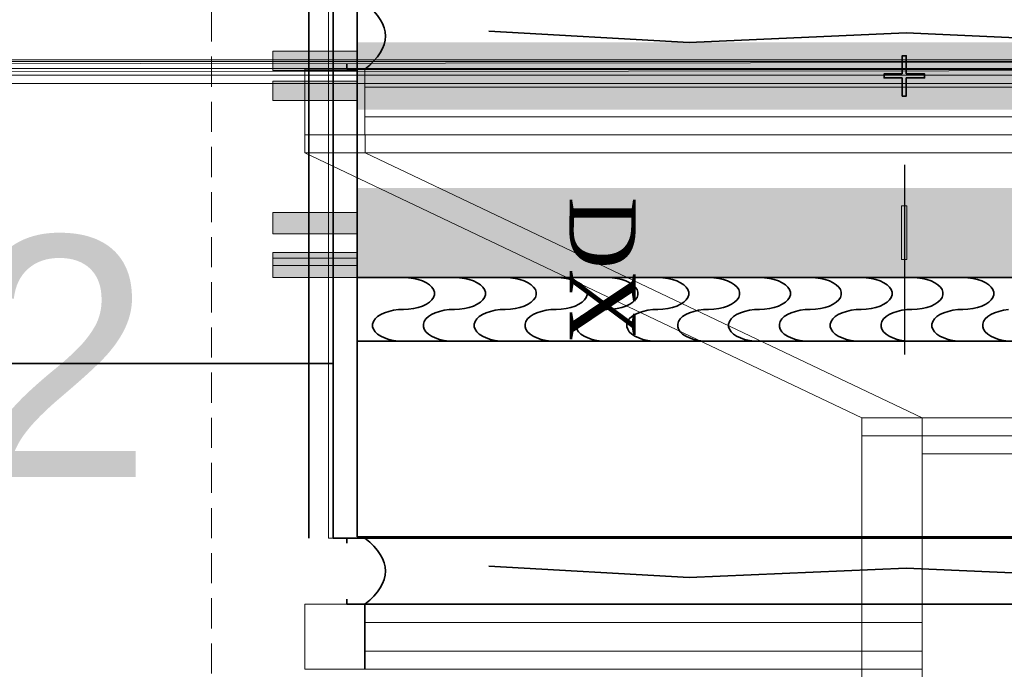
# Model space of a CAD drawing. Header units: millimetres. Extents: x 42175 to 97175, y 10092 to 468192.
# Tile 5 of 256: x 60992 to 62626, y 24222 to 25301. Entities that reach past the tile are written whole.
import ezdxf

# ---------------------------------------------------------------- set-up
doc = ezdxf.new("R2010")
doc.units = ezdxf.units.MM
doc.header["$XCLIPFRAME"] = 2
doc.linetypes.add('DASHED', pattern=[0.75, 0.5, -0.25])
doc.linetypes.add('Dashed2cust', pattern=[50, 25, -25])
for name, color, linetype in [('FLUID-N2', 8, 'Continuous'), ('FLUID-N2-INS', 8, 'Continuous'), ('FLUID-W2', 8, 'Continuous'), ('FLUID-W2-150-ARRDU', 8, 'Continuous'), ('FLUID-W2-INS', 8, 'Continuous'), ('Konstrukcja - Dach', 8, 'Continuous'), ('Konstrukcja - Siatka mod', 8, 'Continuous'), ('kontury', 8, 'Continuous'), ('niebieska', 8, 'Continuous')]:
    doc.layers.add(name, color=color, linetype=linetype)
doc.styles.add('STYL_AUTOMATYCZNY_1', font='ARIALN.TTF')
doc.styles.add('STYL_AUTOMATYCZNY_12', font='ARIALN.TTF')
picture_1 = doc.add_image_def('image1.bmp', size_in_pixel=(951, 911))

msp = doc.modelspace()

# ---------------------------------------------------------------- hatches: boundary and pattern name
at = {"linetype": 'Continuous', "lineweight": 18, "ltscale": 100}
for color, points in [(8, [(62426.7, 25211.1), (62426.7, 25204.5), (62457, 25204.5), (62457, 25174.2), (62463.6, 25174.2), (62463.6, 25204.5), (62493.9, 25204.5), (62493.9, 25211.1), (62463.6, 25211.1), (62463.6, 25241.4), (62457, 25241.4), (62457, 25211.1)]), (256, [(62464.7, 24992), (62455.8, 24992), (62455.8, 24902.6), (62464.7, 24902.6)])]:
    msp.add_hatch(color=color, dxfattribs=at).paths.add_polyline_path(points)
at = {"layer": 'kontury', "linetype": 'Continuous', "lineweight": 13, "ltscale": 100}
for points in [[(61551.8, 25248.8), (61411.8, 25248.8), (61411.8, 25216.8), (61551.8, 25216.8)], [(61551.8, 25198.8), (61411.8, 25198.8), (61411.8, 25166.8), (61551.8, 25166.8)], [(61551.8, 24980.6), (61411.8, 24980.6), (61411.8, 24945.6), (61551.8, 24945.6)], [(61551.8, 24914.6), (61411.8, 24914.6), (61411.8, 24892.6), (61551.8, 24892.6)], [(61551.8, 24904.8), (61411.8, 24904.8), (61411.8, 24872.8), (61551.8, 24872.8)]]:
    msp.add_hatch(color=8, dxfattribs=at).paths.add_polyline_path(points)
at = {"layer": 'niebieska', "linetype": 'Continuous', "lineweight": 18, "ltscale": 100}
msp.add_hatch(color=8, dxfattribs=at).paths.add_polyline_path([(63368.8, 25263.8), (61551.8, 25263.8), (61551.8, 25151.8), (63368.8, 25151.8)])
at = {"layer": 'niebieska', "linetype": 'Continuous', "lineweight": 0, "ltscale": 100}
msp.add_hatch(color=8, dxfattribs=at).paths.add_polyline_path([(63368.8, 25021.8), (61551.8, 25021.8), (61551.8, 24872.8), (63368.8, 24872.8)])

# ---------------------------------------------------------------- linework, layer by layer
at = {"color": 8, "linetype": 'Dashed2cust', "lineweight": 35, "ltscale": 100}
msp.add_line((61471.8, 26407.8), (61471.8, 24439.8), dxfattribs=at)
at = {"color": 8, "linetype": 'Continuous', "lineweight": 35, "ltscale": 100}
for p, q in [((61511.8, 25328.8), (61511.8, 24439.8)), ((61551.8, 25328.8), (61551.8, 24441.8)), ((59955.9, 24729.8), (61511.8, 24729.8)), ((61551.8, 24441.8), (63368.8, 24441.8)), ((61564.8, 24439.8), (61564.8, 24441.8)), ((61551.8, 24439.8), (61511.8, 24439.8)), ((61551.8, 24439.8), (63368.8, 24439.8))]:
    msp.add_line(p, q, dxfattribs=at)
at = {"color": 8, "linetype": 'Continuous', "lineweight": 35, "ltscale": 100, "flags": 128}
for points in [[(61511.8, 26407.8), (63368.8, 26407.8), (63368.8, 24439.8), (61511.8, 24439.8)], [(61551.8, 24872.8), (61551.8, 24766.8), (63368.8, 24766.8), (63368.8, 24872.8)]]:
    msp.add_lwpolyline(points, close=True, dxfattribs=at)
for points in [[(63151.4, 25275.9), (62841, 25262.3), (62463.1, 25279.1), (62103.2, 25263.4), (61770.2, 25282.2)], [(62463.6, 25211.1), (62463.6, 25241.4), (62457, 25241.4), (62457, 25211.1)], [(61534.8, 25227.4), (61534.8, 25218.8), (63385.8, 25218.8), (63385.8, 25227.4)], [(62457, 25211.1), (62426.7, 25211.1), (62426.7, 25204.5), (62457, 25204.5)], [(62463.6, 25204.5), (62493.9, 25204.5), (62493.9, 25211.1), (62463.6, 25211.1)], [(62457, 25204.5), (62457, 25174.2), (62463.6, 25174.2), (62463.6, 25204.5)], [(61628.9, 24872.8), (61637.3, 24872.4), (61645.6, 24871.4), (61653.4, 24869.6), (61660.5, 24867.2), (61666.8, 24864.2), (61672, 24860.8), (61676.1, 24856.9), (61678.8, 24852.8), (61680.2, 24848.5), (61680.2, 24844.1), (61678.8, 24839.8), (61676.1, 24835.7), (61672, 24831.8), (61666.8, 24828.4), (61660.5, 24825.4), (61653.4, 24823), (61645.6, 24821.2), (61637.3, 24820.2), (61628.9, 24819.8), (61620.4, 24819.4), (61612.1, 24818.4), (61604.3, 24816.6), (61597.2, 24814.2), (61590.9, 24811.2), (61585.7, 24807.8), (61581.6, 24803.9), (61578.9, 24799.8), (61577.5, 24795.5), (61577.5, 24791.1), (61578.9, 24786.8), (61581.6, 24782.7), (61585.7, 24778.8), (61590.9, 24775.4), (61597.2, 24772.4), (61604.3, 24770), (61612.1, 24768.2), (61620.4, 24767.2), (61628.9, 24766.8)], [(61713.3, 24872.8), (61721.8, 24872.4), (61730, 24871.4), (61737.8, 24869.6), (61744.9, 24867.2), (61751.2, 24864.2), (61756.4, 24860.8), (61760.5, 24856.9), (61763.3, 24852.8), (61764.7, 24848.5), (61764.7, 24844.1), (61763.3, 24839.8), (61760.5, 24835.7), (61756.4, 24831.8), (61751.2, 24828.4), (61744.9, 24825.4), (61737.8, 24823), (61730, 24821.2), (61721.8, 24820.2), (61713.3, 24819.8), (61704.8, 24819.4), (61696.5, 24818.4), (61688.7, 24816.6), (61681.6, 24814.2), (61675.3, 24811.2), (61670.1, 24807.8), (61666.1, 24803.9), (61663.3, 24799.8), (61661.9, 24795.5), (61661.9, 24791.1), (61663.3, 24786.8), (61666.1, 24782.7), (61670.1, 24778.8), (61675.3, 24775.4), (61681.6, 24772.4), (61688.7, 24770), (61696.5, 24768.2), (61704.8, 24767.2), (61713.3, 24766.8)], [(61797.7, 24872.8), (61806.2, 24872.4), (61814.4, 24871.4), (61822.2, 24869.6), (61829.4, 24867.2), (61835.6, 24864.2), (61840.9, 24860.8), (61844.9, 24856.9), (61847.7, 24852.8), (61849.1, 24848.5), (61849.1, 24844.1), (61847.7, 24839.8), (61844.9, 24835.7), (61840.9, 24831.8), (61835.6, 24828.4), (61829.4, 24825.4), (61822.2, 24823), (61814.4, 24821.2), (61806.2, 24820.2), (61797.7, 24819.8), (61789.2, 24819.4), (61780.9, 24818.4), (61773.2, 24816.6), (61766, 24814.2), (61759.8, 24811.2), (61754.5, 24807.8), (61750.5, 24803.9), (61747.7, 24799.8), (61746.3, 24795.5), (61746.3, 24791.1), (61747.7, 24786.8), (61750.5, 24782.7), (61754.5, 24778.8), (61759.8, 24775.4), (61766, 24772.4), (61773.2, 24770), (61780.9, 24768.2), (61789.2, 24767.2), (61797.7, 24766.8)], [(61882.1, 24872.8), (61890.6, 24872.4), (61898.8, 24871.4), (61906.6, 24869.6), (61913.8, 24867.2), (61920, 24864.2), (61925.3, 24860.8), (61929.3, 24856.9), (61932.1, 24852.8), (61933.5, 24848.5), (61933.5, 24844.1), (61932.1, 24839.8), (61929.3, 24835.7), (61925.3, 24831.8), (61920, 24828.4), (61913.8, 24825.4), (61906.6, 24823), (61898.8, 24821.2), (61890.6, 24820.2), (61882.1, 24819.8), (61873.6, 24819.4), (61865.4, 24818.4), (61857.6, 24816.6), (61850.4, 24814.2), (61844.2, 24811.2), (61838.9, 24807.8), (61834.9, 24803.9), (61832.1, 24799.8), (61830.7, 24795.5), (61830.7, 24791.1), (61832.1, 24786.8), (61834.9, 24782.7), (61838.9, 24778.8), (61844.2, 24775.4), (61850.4, 24772.4), (61857.6, 24770), (61865.4, 24768.2), (61873.6, 24767.2), (61882.1, 24766.8)], [(61966.5, 24872.8), (61975, 24872.4), (61983.3, 24871.4), (61991.1, 24869.6), (61998.2, 24867.2), (62004.5, 24864.2), (62009.7, 24860.8), (62013.7, 24856.9), (62016.5, 24852.8), (62017.9, 24848.5), (62017.9, 24844.1), (62016.5, 24839.8), (62013.7, 24835.7), (62009.7, 24831.8), (62004.5, 24828.4), (61998.2, 24825.4), (61991.1, 24823), (61983.3, 24821.2), (61975, 24820.2), (61966.5, 24819.8), (61958, 24819.4), (61949.8, 24818.4), (61942, 24816.6), (61934.9, 24814.2), (61928.6, 24811.2), (61923.4, 24807.8), (61919.3, 24803.9), (61916.5, 24799.8), (61915.1, 24795.5), (61915.1, 24791.1), (61916.5, 24786.8), (61919.3, 24782.7), (61923.4, 24778.8), (61928.6, 24775.4), (61934.9, 24772.4), (61942, 24770), (61949.8, 24768.2), (61958, 24767.2), (61966.5, 24766.8)], [(62050.9, 24872.8), (62059.4, 24872.4), (62067.7, 24871.4), (62075.5, 24869.6), (62082.6, 24867.2), (62088.9, 24864.2), (62094.1, 24860.8), (62098.2, 24856.9), (62100.9, 24852.8), (62102.3, 24848.5), (62102.3, 24844.1), (62100.9, 24839.8), (62098.2, 24835.7), (62094.1, 24831.8), (62088.9, 24828.4), (62082.6, 24825.4), (62075.5, 24823), (62067.7, 24821.2), (62059.4, 24820.2), (62050.9, 24819.8), (62042.5, 24819.4), (62034.2, 24818.4), (62026.4, 24816.6), (62019.3, 24814.2), (62013, 24811.2), (62007.8, 24807.8), (62003.7, 24803.9), (62001, 24799.8), (61999.6, 24795.5), (61999.6, 24791.1), (62001, 24786.8), (62003.7, 24782.7), (62007.8, 24778.8), (62013, 24775.4), (62019.3, 24772.4), (62026.4, 24770), (62034.2, 24768.2), (62042.5, 24767.2), (62050.9, 24766.8)], [(62135.4, 24872.8), (62143.8, 24872.4), (62152.1, 24871.4), (62159.9, 24869.6), (62167, 24867.2), (62173.3, 24864.2), (62178.5, 24860.8), (62182.6, 24856.9), (62185.3, 24852.8), (62186.7, 24848.5), (62186.7, 24844.1), (62185.3, 24839.8), (62182.6, 24835.7), (62178.5, 24831.8), (62173.3, 24828.4), (62167, 24825.4), (62159.9, 24823), (62152.1, 24821.2), (62143.8, 24820.2), (62135.4, 24819.8), (62126.9, 24819.4), (62118.6, 24818.4), (62110.8, 24816.6), (62103.7, 24814.2), (62097.4, 24811.2), (62092.2, 24807.8), (62088.1, 24803.9), (62085.4, 24799.8), (62084, 24795.5), (62084, 24791.1), (62085.4, 24786.8), (62088.1, 24782.7), (62092.2, 24778.8), (62097.4, 24775.4), (62103.7, 24772.4), (62110.8, 24770), (62118.6, 24768.2), (62126.9, 24767.2), (62135.4, 24766.8)], [(62219.8, 24872.8), (62228.3, 24872.4), (62236.5, 24871.4), (62244.3, 24869.6), (62251.4, 24867.2), (62257.7, 24864.2), (62262.9, 24860.8), (62267, 24856.9), (62269.8, 24852.8), (62271.2, 24848.5), (62271.2, 24844.1), (62269.8, 24839.8), (62267, 24835.7), (62262.9, 24831.8), (62257.7, 24828.4), (62251.4, 24825.4), (62244.3, 24823), (62236.5, 24821.2), (62228.3, 24820.2), (62219.8, 24819.8), (62211.3, 24819.4), (62203, 24818.4), (62195.2, 24816.6), (62188.1, 24814.2), (62181.8, 24811.2), (62176.6, 24807.8), (62172.6, 24803.9), (62169.8, 24799.8), (62168.4, 24795.5), (62168.4, 24791.1), (62169.8, 24786.8), (62172.6, 24782.7), (62176.6, 24778.8), (62181.8, 24775.4), (62188.1, 24772.4), (62195.2, 24770), (62203, 24768.2), (62211.3, 24767.2), (62219.8, 24766.8)], [(62304.2, 24872.8), (62312.7, 24872.4), (62320.9, 24871.4), (62328.7, 24869.6), (62335.9, 24867.2), (62342.1, 24864.2), (62347.4, 24860.8), (62351.4, 24856.9), (62354.2, 24852.8), (62355.6, 24848.5), (62355.6, 24844.1), (62354.2, 24839.8), (62351.4, 24835.7), (62347.4, 24831.8), (62342.1, 24828.4), (62335.9, 24825.4), (62328.7, 24823), (62320.9, 24821.2), (62312.7, 24820.2), (62304.2, 24819.8), (62295.7, 24819.4), (62287.5, 24818.4), (62279.7, 24816.6), (62272.5, 24814.2), (62266.3, 24811.2), (62261, 24807.8), (62257, 24803.9), (62254.2, 24799.8), (62252.8, 24795.5), (62252.8, 24791.1), (62254.2, 24786.8), (62257, 24782.7), (62261, 24778.8), (62266.3, 24775.4), (62272.5, 24772.4), (62279.7, 24770), (62287.5, 24768.2), (62295.7, 24767.2), (62304.2, 24766.8)], [(62388.6, 24872.8), (62397.1, 24872.4), (62405.4, 24871.4), (62413.2, 24869.6), (62420.3, 24867.2), (62426.5, 24864.2), (62431.8, 24860.8), (62435.8, 24856.9), (62438.6, 24852.8), (62440, 24848.5), (62440, 24844.1), (62438.6, 24839.8), (62435.8, 24835.7), (62431.8, 24831.8), (62426.5, 24828.4), (62420.3, 24825.4), (62413.2, 24823), (62405.4, 24821.2), (62397.1, 24820.2), (62388.6, 24819.8), (62380.1, 24819.4), (62371.9, 24818.4), (62364.1, 24816.6), (62356.9, 24814.2), (62350.7, 24811.2), (62345.4, 24807.8), (62341.4, 24803.9), (62338.6, 24799.8), (62337.2, 24795.5), (62337.2, 24791.1), (62338.6, 24786.8), (62341.4, 24782.7), (62345.4, 24778.8), (62350.7, 24775.4), (62356.9, 24772.4), (62364.1, 24770), (62371.9, 24768.2), (62380.1, 24767.2), (62388.6, 24766.8)], [(62473, 24872.8), (62481.5, 24872.4), (62489.8, 24871.4), (62497.6, 24869.6), (62504.7, 24867.2), (62511, 24864.2), (62516.2, 24860.8), (62520.2, 24856.9), (62523, 24852.8), (62524.4, 24848.5), (62524.4, 24844.1), (62523, 24839.8), (62520.2, 24835.7), (62516.2, 24831.8), (62511, 24828.4), (62504.7, 24825.4), (62497.6, 24823), (62489.8, 24821.2), (62481.5, 24820.2), (62473, 24819.8), (62464.5, 24819.4), (62456.3, 24818.4), (62448.5, 24816.6), (62441.4, 24814.2), (62435.1, 24811.2), (62429.9, 24807.8), (62425.8, 24803.9), (62423, 24799.8), (62421.6, 24795.5), (62421.6, 24791.1), (62423, 24786.8), (62425.8, 24782.7), (62429.9, 24778.8), (62435.1, 24775.4), (62441.4, 24772.4), (62448.5, 24770), (62456.3, 24768.2), (62464.5, 24767.2), (62473, 24766.8)], [(62557.4, 24872.8), (62565.9, 24872.4), (62574.2, 24871.4), (62582, 24869.6), (62589.1, 24867.2), (62595.4, 24864.2), (62600.6, 24860.8), (62604.7, 24856.9), (62607.4, 24852.8), (62608.8, 24848.5), (62608.8, 24844.1), (62607.4, 24839.8), (62604.7, 24835.7), (62600.6, 24831.8), (62595.4, 24828.4), (62589.1, 24825.4), (62582, 24823), (62574.2, 24821.2), (62565.9, 24820.2), (62557.4, 24819.8), (62549, 24819.4), (62540.7, 24818.4), (62532.9, 24816.6), (62525.8, 24814.2), (62519.5, 24811.2), (62514.3, 24807.8), (62510.2, 24803.9), (62507.5, 24799.8), (62506.1, 24795.5), (62506.1, 24791.1), (62507.5, 24786.8), (62510.2, 24782.7), (62514.3, 24778.8), (62519.5, 24775.4), (62525.8, 24772.4), (62532.9, 24770), (62540.7, 24768.2), (62549, 24767.2), (62557.4, 24766.8)], [(62633.4, 24819.4), (62625.1, 24818.4), (62617.3, 24816.6), (62610.2, 24814.2), (62603.9, 24811.2), (62598.7, 24807.8), (62594.6, 24803.9), (62591.9, 24799.8), (62590.5, 24795.5), (62590.5, 24791.1), (62591.9, 24786.8), (62594.6, 24782.7), (62598.7, 24778.8), (62603.9, 24775.4), (62610.2, 24772.4), (62617.3, 24770), (62625.1, 24768.2), (62633.4, 24767.2)], [(61534.8, 24431.2), (61534.8, 24439.8), (63385.8, 24439.8), (63385.8, 24431.2)], [(63151.4, 24386.9), (62841, 24373.3), (62463.1, 24390.1), (62103.2, 24374.4), (61770.2, 24393.2)], [(61534.8, 24338.4), (61534.8, 24329.8), (63385.8, 24329.8), (63385.8, 24338.4)]]:
    msp.add_lwpolyline(points, dxfattribs=at)
at = {"color": 8, "linetype": 'Continuous', "lineweight": 13, "ltscale": 100, "flags": 128}
for points in [[(62426.7, 25211.1), (62457, 25211.1), (62457, 25241.4), (62463.6, 25241.4), (62463.6, 25211.1), (62493.9, 25211.1), (62493.9, 25204.5), (62463.6, 25204.5), (62463.6, 25174.2), (62457, 25174.2), (62457, 25204.5), (62426.7, 25204.5)], [(62464.7, 24992), (62455.8, 24992), (62455.8, 24902.6), (62464.7, 24902.6)]]:
    msp.add_lwpolyline(points, close=True, dxfattribs=at)
at = {"color": 8, "linetype": 'Continuous', "lineweight": 35, "ltscale": 100}
for centre in [(60765.6, 25273.9), (60765.6, 24384.9)]:
    msp.add_ellipse(centre, major_axis=(833.2, 0), ratio=0.23272, start_param=5.996277, end_param=6.570093, dxfattribs=at)
at = {"layer": 'FLUID-N2', "color": 8, "linetype": 'Continuous', "lineweight": 35, "ltscale": 100}
msp.add_line((61564.8, 24329.8), (61564.8, 24221.8), dxfattribs=at)
at = {"layer": 'FLUID-N2', "color": 8, "linetype": 'Continuous', "lineweight": 18, "ltscale": 100}
for p, q in [((62490, 24329.8), (62390, 24329.8)), ((62490, 24299.8), (61564.8, 24299.8)), ((62490, 24251.8), (61564.8, 24251.8)), ((62490, 24221.8), (62390, 24221.8))]:
    msp.add_line(p, q, dxfattribs=at)
at = {"layer": 'FLUID-N2-INS', "color": 8, "linetype": 'Continuous', "lineweight": 13, "ltscale": 100}
for p, q in [((61464.8, 24329.8), (61464.8, 24221.8)), ((62390, 24329.8), (61464.8, 24329.8)), ((61464.8, 24221.8), (62390, 24221.8))]:
    msp.add_line(p, q, dxfattribs=at)
at = {"layer": 'FLUID-W2', "color": 8, "linetype": 'Continuous', "lineweight": 0, "ltscale": 100}
for p, q in [((61564.8, 25218.8), (61564.8, 25109.8)), ((61565, 25109.9), (61565, 25079.9)), ((61565, 25079.9), (62490, 24639.9)), ((62490, 24639.9), (62490, 24609.9)), ((62490, 24609.9), (62490, 23671.9))]:
    msp.add_line(p, q, dxfattribs=at)
at = {"layer": 'FLUID-W2', "color": 8, "linetype": 'Continuous', "lineweight": 18, "ltscale": 100}
for p, q in [((63355.8, 25188.8), (61564.8, 25188.8)), ((63355.8, 25139.8), (61564.8, 25139.8)), ((63290, 24579.9), (62490, 24579.9))]:
    msp.add_line(p, q, dxfattribs=at)
at = {"layer": 'FLUID-W2-150-ARRDU', "color": 8, "linetype": 'Continuous', "lineweight": 25, "ltscale": 100, "flags": 128}
msp.add_lwpolyline([(62460.5, 25059.9), (62460.5, 24744.9)], dxfattribs=at)
at = {"layer": 'FLUID-W2-INS', "color": 8, "linetype": 'Continuous', "lineweight": 13, "ltscale": 100}
for p, q in [((61464.8, 25218.8), (61464.8, 25109.8)), ((63455.8, 25218.8), (61464.8, 25218.8)), ((61464.8, 25109.8), (63455.8, 25109.8)), ((63456, 25109.9), (61465, 25109.9)), ((61465, 25109.9), (61465, 25079.9)), ((61465, 25079.9), (63456, 25079.9)), ((61465, 25079.9), (62390, 24639.9)), ((63390, 24639.9), (62390, 24639.9)), ((62390, 24639.9), (62390, 24609.9)), ((62390, 24609.9), (63390, 24609.9)), ((62390, 24609.9), (62390, 23671.9)), ((63390, 24609.9), (62390, 24609.9))]:
    msp.add_line(p, q, dxfattribs=at)
at = {"layer": 'Konstrukcja - Dach', "color": 8, "linetype": 'Continuous', "lineweight": 13, "ltscale": 100, "flags": 128}
for points in [[(55620, 25234.7), (66256.8, 25234.7)], [(55620, 25222.5), (66256.8, 25233.8)], [(55620.3, 25222.5), (66257.1, 25233.8)], [(55620.3, 25231.5), (66257.1, 25231.5)], [(55620, 25208.9), (66256.8, 25220.2)], [(55620, 25220.2), (66256.8, 25220.2)], [(66256.8, 25208.9), (55620, 25208.9)], [(66256.8, 25208.9), (55620, 25208.9)], [(55620.3, 25208.9), (66257.1, 25220.2)], [(55620.3, 25220.2), (66257.1, 25220.2)], [(66257.1, 25208.9), (55620.3, 25208.9)], [(66257.1, 25208.9), (55620.3, 25208.9)], [(66256.8, 25195.3), (55620, 25195.3)], [(66256.8, 25195.3), (55620, 25195.3)], [(66257.1, 25195.3), (55620.3, 25195.3)], [(66257.1, 25195.3), (55620.3, 25195.3)]]:
    msp.add_lwpolyline(points, dxfattribs=at)
at = {"layer": 'Konstrukcja - Siatka mod', "color": 8, "linetype": 'DASHED', "lineweight": 13, "ltscale": 100}
msp.add_line((61310, 33564.8), (61310, 16600), dxfattribs=at)
at = {"layer": 'kontury', "color": 8, "linetype": 'Continuous', "lineweight": 18, "ltscale": 100, "flags": 128}
for points in [[(61551.8, 25248.8), (61411.8, 25248.8), (61411.8, 25216.8), (61551.8, 25216.8)], [(61551.8, 25198.8), (61411.8, 25198.8), (61411.8, 25166.8), (61551.8, 25166.8)], [(61551.8, 24980.6), (61411.8, 24980.6), (61411.8, 24945.6), (61551.8, 24945.6)], [(61551.8, 24914.6), (61411.8, 24914.6), (61411.8, 24892.6), (61551.8, 24892.6)], [(61551.8, 24904.8), (61411.8, 24904.8), (61411.8, 24872.8), (61551.8, 24872.8)]]:
    msp.add_lwpolyline(points, close=True, dxfattribs=at)

# ---------------------------------------------------------------- texts
at = {"color": 8, "linetype": 'Continuous', "lineweight": 18, "insert": (61959.2, 25006.7), "char_height": 109.718, "attachment_point": 4, "rotation": 270, "style": 'STYL_AUTOMATYCZNY_12'}
msp.add_mtext('\\A1;{\\pql;\\fTimes New Roman|b0|i0|c238|p0;\\W1.000000;DX}', dxfattribs=at)
at = {"color": 8, "linetype": 'Continuous', "lineweight": 35, "insert": (59970.5, 24941.3), "char_height": 400, "attachment_point": 1, "style": 'STYL_AUTOMATYCZNY_1'}
msp.add_mtext('\\A1;{\\pql;\\fArial|b0|i0|c238|p0;\\W1.000000;NW2}', dxfattribs=at)

# ---------------------------------------------------------------- pictures from other files: only their frames are drawn
at = {"color": 8, "lineweight": 13}
image = msp.add_image(picture_1, insert=(61504.1, 26425.8), size_in_units=(1986, 1904.6), rotation=-90, dxfattribs=at)
image.set_boundary_path([(-0.5, -0.5), (950.5, 910.5)])

doc.saveas('drawing.dxf')
